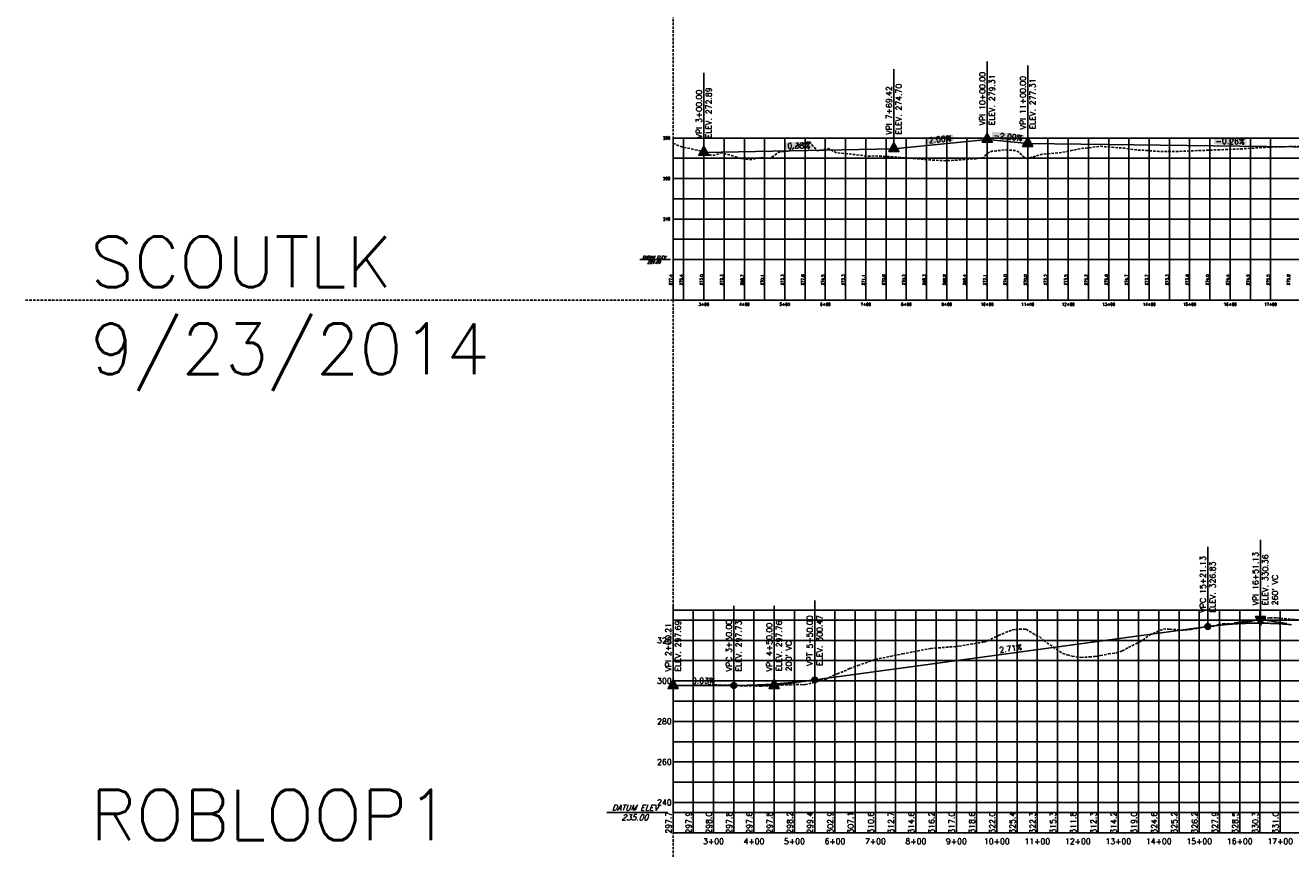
# Model space of a CAD drawing. Extents: x 114466 to 237039, y 16086 to 93345.
# Tile 73 of 81: x 219714 to 222840, y 42355 to 44387. Entities that reach past the tile are written whole.
import ezdxf
from ezdxf.enums import TextEntityAlignment as Align

# ---------------------------------------------------------------- set-up
doc = ezdxf.new("R2010")
doc.units = 0
doc.header["$LTSCALE"] = 50
doc.header["$MEASUREMENT"] = 0
doc.linetypes.add('CUT', pattern=[0.3, 0.2, -0.1])
doc.linetypes.add('HIDDEN_050%', pattern=[0.1875, 0.125, -0.0625])
doc.layers.get('0').update_dxf_attribs({"color": 1})
doc.layers.add('_CAB-PROF-TXT', color=31, linetype='HIDDEN_050%', plot=False)
for name, color, linetype in [('pleslc-5lane', 24, 'CUT'), ('ROBLOOP1-PBASE', 101, 'Continuous'), ('ROBLOOP1-PEGC', 1, 'HIDDEN_050%'), ('ROBLOOP1-PEGCT', 101, 'Continuous'), ('ROBLOOP1-PFGC', 4, 'Continuous'), ('ROBLOOP1-PFGCT', 3, 'Continuous'), ('ROBLOOP1-PFGCT-B', 3, 'Continuous'), ('ROBLOOP1-PGRID', 251, 'Continuous'), ('ROBLOOP1-PGRIDT', 101, 'Continuous'), ('ROBLOOP1-PVGRID', 7, 'Continuous'), ('SCOUTLK-PBASE', 101, 'Continuous'), ('SCOUTLK-PEGC', 1, 'HIDDEN_050%'), ('SCOUTLK-PEGCT', 101, 'Continuous'), ('SCOUTLK-PFGC', 4, 'Continuous'), ('SCOUTLK-PFGCT', 3, 'Continuous'), ('SCOUTLK-PFGCT-B', 3, 'Continuous'), ('SCOUTLK-PGRID', 251, 'Continuous'), ('SCOUTLK-PGRIDT', 101, 'Continuous'), ('SCOUTLK-PVGRID', 7, 'Continuous')]:
    doc.layers.add(name, color=color, linetype=linetype)
doc.styles.add('C10O', font='complex', dxfattribs={"oblique": 20, "height": 4.167})
doc.styles.add('L140', font='ROMANSM.shx', dxfattribs={"height": 14})

# ---------------------------------------------------------------- blocks, each defined once
blk = doc.blocks.new('datum')
blk.add_line((-1.625, 0), (-0.125, 0))
at = {"style": 'C10O', "oblique": 20}
blk.add_text('DATUM ELEV', height=0.1389, dxfattribs=at).set_placement((-0.9375, 0.05), align=Align.CENTER)
blk.add_attdef('DATUM', text='', height=0.1389, dxfattribs=at).set_placement((-0.9375, -0.18889), align=Align.CENTER)
blk = doc.blocks.new('crv_tri')
for points in [[(0.125, -0.072), (0, 0.144), (-0.125, -0.072)], [(-0.125, -0.072), (0.125, -0.072), (0, 0.144)]]:
    blk.add_hatch(color=155).paths.add_polyline_path(points)
for p, q in [((0, 0.144), (-0.125, -0.072)), ((0.125, -0.072), (0, 0.144)), ((-0.125, -0.072), (0.125, -0.072))]:
    blk.add_line(p, q)
at = {"flags": 128}
for points in [[(0, 0.144), (-0.125, -0.072), (0.125, -0.072)], [(-0.125, -0.072), (0.125, -0.072), (0, 0.144)]]:
    blk.add_lwpolyline(points, close=True, dxfattribs=at)
blk.add_circle((0, 0), 0.025)
blk.add_circle((0, 0), 0.025)
blk.add_circle((0, 0), 0.025)
blk = doc.blocks.new('CRV_CIR')
at = {"color": 155, "const_width": 0.063, "flags": 128}
blk.add_lwpolyline([(-0.0315, 0, 1), (0.0315, 0, 1)], format="xyb", close=True, dxfattribs=at)
for radius in [0.07, 0.0187]:
    blk.add_circle((0, 0), radius)

msp = doc.modelspace()

# ---------------------------------------------------------------- linework, layer by layer
at = {"layer": '_CAB-PROF-TXT'}
for p, q in [((221314.3069, 54640.73615), (221314.3069, 31935.7308)), ((221314.3069, 43709.0692), (219714.04508, 43709.0692))]:
    msp.add_line(p, q, dxfattribs=at)
at = {"layer": 'pleslc-5lane'}
msp.add_line((221314.3069, 43709.0692), (231762.22842, 43709.0692), dxfattribs=at)
at = {"layer": 'ROBLOOP1-PBASE'}
for p, q in [((221314.3069, 42393.94513), (221314.3069, 42443.94513)), ((221314.3069, 42443.94513), (225669.92418, 42443.94513)), ((221364.0969, 42393.94513), (221364.0969, 42443.94513)), ((221414.0969, 42393.94513), (221414.0969, 42443.94513)), ((221464.0969, 42393.94513), (221464.0969, 42443.94513)), ((221514.0969, 42393.94513), (221514.0969, 42443.94513)), ((221564.0969, 42393.94513), (221564.0969, 42443.94513)), ((221614.0969, 42393.94513), (221614.0969, 42443.94513)), ((221664.0969, 42393.94513), (221664.0969, 42443.94513)), ((221714.0969, 42393.94513), (221714.0969, 42443.94513)), ((221764.0969, 42393.94513), (221764.0969, 42443.94513)), ((221814.0969, 42393.94513), (221814.0969, 42443.94513)), ((221864.0969, 42393.94513), (221864.0969, 42443.94513)), ((221914.0969, 42393.94513), (221914.0969, 42443.94513)), ((221964.0969, 42393.94513), (221964.0969, 42443.94513)), ((222014.0969, 42393.94513), (222014.0969, 42443.94513)), ((222064.0969, 42393.94513), (222064.0969, 42443.94513)), ((222114.0969, 42393.94513), (222114.0969, 42443.94513)), ((222164.0969, 42393.94513), (222164.0969, 42443.94513)), ((222214.0969, 42393.94513), (222214.0969, 42443.94513)), ((222264.0969, 42393.94513), (222264.0969, 42443.94513)), ((222314.0969, 42393.94513), (222314.0969, 42443.94513)), ((222364.0969, 42393.94513), (222364.0969, 42443.94513)), ((222414.0969, 42393.94513), (222414.0969, 42443.94513)), ((222464.0969, 42393.94513), (222464.0969, 42443.94513)), ((222514.0969, 42393.94513), (222514.0969, 42443.94513)), ((222564.0969, 42393.94513), (222564.0969, 42443.94513)), ((222614.0969, 42393.94513), (222614.0969, 42443.94513)), ((222664.0969, 42393.94513), (222664.0969, 42443.94513)), ((222714.0969, 42393.94513), (222714.0969, 42443.94513)), ((222764.0969, 42393.94513), (222764.0969, 42443.94513)), ((222814.0969, 42393.94513), (222814.0969, 42443.94513)), ((221314.3069, 42393.94513), (225669.92418, 42393.94513))]:
    msp.add_line(p, q, dxfattribs=at)
at = {"layer": 'ROBLOOP1-PEGC'}
msp.add_lwpolyline([(221314.3069, 42757.39058), (221321.92071, 42757.38497), (221334.34662, 42757.16056), (221365.01193, 42758.388), (221365.02508, 42758.388), (221368.17865, 42758.42848), (221382.49158, 42758.20497), (221411.58296, 42759.205), (221415.7301, 42759.14739), (221415.74325, 42759.14739), (221430.99645, 42758.44054), (221452.78943, 42758.62061), (221466.44828, 42758.02651), (221466.46143, 42758.02651), (221480.1582, 42756.941), (221492.45975, 42756.77611), (221517.16646, 42756.72682), (221517.1796, 42756.72682), (221530.31009, 42756.22222), (221530.90822, 42756.20263), (221532.55111, 42756.2258), (221567.88463, 42757.92019), (221567.89778, 42757.92019), (221568.35721, 42757.92955), (221581.85338, 42759.12084), (221617.99811, 42759.78698), (221618.60281, 42759.79249), (221618.61596, 42759.79249), (221635.28156, 42759.59098), (221640.26638, 42759.80353), (221649.2431, 42761.63311), (221669.32099, 42767.437), (221669.33413, 42767.437), (221691.22841, 42773.57501), (221720.03916, 42786.30291), (221720.05231, 42786.30291), (221736.62873, 42793.30429), (221750.53872, 42799.32245), (221770.75734, 42806.82695), (221770.77049, 42806.82695), (221805.29853, 42819.15326), (221805.30269, 42819.15326), (221810.98043, 42821.14503), (221812.57696, 42821.44644), (221814.08769, 42821.97079), (221868.82619, 42833.17947), (221880.17741, 42835.46938), (221880.4907, 42835.5108), (221880.82177, 42835.57499), (221946.26713, 42848.25088), (221950.66311, 42848.88782), (222012.35547, 42853.91779), (222020.503, 42854.72507), (222078.44519, 42864.34052), (222084.2305, 42865.5409), (222090.34435, 42867.93295), (222118.18673, 42880.75392), (222144.53353, 42892.11417), (222152.14299, 42895.20118), (222160.18424, 42896.05738), (222186.09979, 42896.65897), (222210.62324, 42882.0694), (222220.05666, 42877.66336), (222230.02558, 42868.53752), (222276.71296, 42836.73816), (222287.9703, 42833.02154), (222299.86693, 42829.83135), (222321.9266, 42826.9069), (222342.8013, 42828.0955), (222355.88291, 42829.49352), (222369.70681, 42831.45939), (222389.83965, 42835.49138), (222408.89102, 42838.1875), (222423.79637, 42842.85113), (222439.54816, 42851.6159), (222457.7527, 42860.75368), (222474.97936, 42869.37777), (222491.70905, 42882.47518), (222509.38805, 42889.7922), (222525.66575, 42897.10614), (222541.06907, 42896.597), (222579.22939, 42893.85173), (222593.57951, 42896.21267), (222607.15879, 42898.68273), (222627.53617, 42902.05339), (222649.07074, 42904.2266), (222661.49256, 42908.09293), (222673.24713, 42909.86322), (222695.44897, 42910.16666), (222718.91063, 42911.66189), (222729.40561, 42913.74777), (222739.33685, 42915.46424), (222763.36224, 42920.411), (222788.75197, 42924.7003), (222805.42519, 42924.478), (222858.59186, 42919.99618)], dxfattribs=at)
at = {"layer": 'ROBLOOP1-PFGC'}
for p, q in [((221664.0969, 42771.30806), (222635.22568, 42903.08545)), ((221314.3069, 42757.39058), (221464.0969, 42757.59925))]:
    msp.add_line(p, q, dxfattribs=at)
for points in [[(222635.22568, 42903.08545), (222639.28818, 42903.62765), (222643.35068, 42904.1517), (222647.41318, 42904.65763), (222651.47568, 42905.14542), (222655.53818, 42905.61507), (222659.60068, 42906.06659), (222663.66318, 42906.49997), (222667.72568, 42906.91522), (222671.78818, 42907.31234), (222675.85068, 42907.69132), (222679.91318, 42908.05216), (222683.97568, 42908.39487), (222688.03818, 42908.71945), (222692.10068, 42909.02588), (222696.16318, 42909.31419), (222700.22568, 42909.58436), (222704.28818, 42909.83639), (222708.35068, 42910.07029), (222712.41318, 42910.28606), (222716.47568, 42910.48369), (222720.53818, 42910.66318), (222724.60068, 42910.82454), (222728.66318, 42910.96777), (222732.72568, 42911.09286), (222736.78818, 42911.19981), (222740.85068, 42911.28863), (222744.91318, 42911.35932), (222748.97568, 42911.41187), (222753.03818, 42911.44628), (222757.10068, 42911.46257), (222761.16318, 42911.46071), (222765.22568, 42911.44072), (222769.28818, 42911.4026), (222773.35068, 42911.34634), (222777.41318, 42911.27194), (222781.47568, 42911.17941), (222785.53818, 42911.06875), (222789.60068, 42910.93995), (222793.66318, 42910.79302), (222797.72568, 42910.62795), (222801.78818, 42910.44474), (222805.85068, 42910.24341), (222809.91318, 42910.02393), (222813.97568, 42909.78632), (222818.03818, 42909.53058), (222822.10068, 42909.2567), (222826.16318, 42908.96469), (222830.22568, 42908.65454), (222834.28818, 42908.32626), (222838.35068, 42907.97984), (222842.41318, 42907.61528)], [(221464.0969, 42757.59925), (221467.2219, 42757.60688), (221470.3469, 42757.62107), (221473.4719, 42757.64182), (221476.5969, 42757.66912), (221479.7219, 42757.70299), (221482.8469, 42757.74341), (221485.9719, 42757.79039), (221489.0969, 42757.84392), (221492.2219, 42757.90402), (221495.3469, 42757.97067), (221498.4719, 42758.04388), (221501.5969, 42758.12364), (221504.7219, 42758.20997), (221507.8469, 42758.30285), (221510.9719, 42758.40229), (221514.0969, 42758.50829), (221517.2219, 42758.62084), (221520.3469, 42758.73996), (221523.4719, 42758.86563), (221526.5969, 42758.99786), (221529.7219, 42759.13664), (221532.8469, 42759.28199), (221535.9719, 42759.43389), (221539.0969, 42759.59235), (221542.2219, 42759.75737), (221545.3469, 42759.92894), (221548.4719, 42760.10708), (221551.5969, 42760.29177), (221554.7219, 42760.48301), (221557.8469, 42760.68082), (221560.9719, 42760.88518), (221564.0969, 42761.0961), (221567.2219, 42761.31358), (221570.3469, 42761.53762), (221573.4719, 42761.76822), (221576.5969, 42762.00537), (221579.7219, 42762.24908), (221582.8469, 42762.49934), (221585.9719, 42762.75617), (221589.0969, 42763.01955), (221592.2219, 42763.28949), (221595.3469, 42763.56599), (221598.4719, 42763.84905), (221601.5969, 42764.13866), (221604.7219, 42764.43483), (221607.8469, 42764.73756), (221610.9719, 42765.04685), (221614.0969, 42765.3627), (221617.2219, 42765.6851), (221620.3469, 42766.01406), (221623.4719, 42766.34958), (221626.5969, 42766.69165), (221629.7219, 42767.04029), (221632.8469, 42767.39548), (221635.9719, 42767.75723), (221639.0969, 42768.12553), (221642.2219, 42768.5004), (221645.3469, 42768.88182), (221648.4719, 42769.2698), (221651.5969, 42769.66434), (221654.7219, 42770.06543), (221657.8469, 42770.47308), (221660.9719, 42770.88729), (221664.0969, 42771.30806)]]:
    msp.add_lwpolyline(points, dxfattribs=at)
at = {"layer": 'ROBLOOP1-PFGCT'}
for p, q in [((222765.22568, 42920.72581), (222765.22568, 43117.22581)), ((222635.22568, 42903.08545), (222635.22568, 43099.58545)), ((221314.3069, 42757.39058), (221314.3069, 42953.89058)), ((221464.0969, 42757.59925), (221464.0969, 42954.09925)), ((221564.0969, 42757.73855), (221564.0969, 42954.23855)), ((221664.0969, 42771.30806), (221664.0969, 42967.80806))]:
    msp.add_line(p, q, dxfattribs=at)
at = {"layer": 'ROBLOOP1-PFGCT-B'}
for p, q in [((222700.22568, 42911.90563), (222765.22568, 42920.72581)), ((222765.22568, 42920.72581), (222830.22568, 42910.97581)), ((221564.0969, 42757.73855), (221614.0969, 42764.52331)), ((221514.0969, 42757.6689), (221564.0969, 42757.73855))]:
    msp.add_line(p, q, dxfattribs=at)
at = {"layer": 'ROBLOOP1-PGRID'}
for p, q in [((221314.3069, 42443.94513), (221314.3069, 42943.94513)), ((221314.3069, 42943.94513), (225669.92418, 42943.94513)), ((221364.0969, 42443.94513), (221364.0969, 42943.94513)), ((221414.0969, 42443.94513), (221414.0969, 42943.94513)), ((221464.0969, 42443.94513), (221464.0969, 42943.94513)), ((221514.0969, 42443.94513), (221514.0969, 42943.94513)), ((221564.0969, 42443.94513), (221564.0969, 42943.94513)), ((221614.0969, 42443.94513), (221614.0969, 42943.94513)), ((221664.0969, 42443.94513), (221664.0969, 42943.94513)), ((221714.0969, 42443.94513), (221714.0969, 42943.94513)), ((221764.0969, 42443.94513), (221764.0969, 42943.94513)), ((221814.0969, 42443.94513), (221814.0969, 42943.94513)), ((221864.0969, 42443.94513), (221864.0969, 42943.94513)), ((221914.0969, 42443.94513), (221914.0969, 42943.94513)), ((221964.0969, 42443.94513), (221964.0969, 42943.94513)), ((222014.0969, 42443.94513), (222014.0969, 42943.94513)), ((222064.0969, 42443.94513), (222064.0969, 42943.94513)), ((222114.0969, 42443.94513), (222114.0969, 42943.94513)), ((222164.0969, 42443.94513), (222164.0969, 42943.94513)), ((222214.0969, 42443.94513), (222214.0969, 42943.94513)), ((222264.0969, 42443.94513), (222264.0969, 42943.94513)), ((222314.0969, 42443.94513), (222314.0969, 42943.94513)), ((222364.0969, 42443.94513), (222364.0969, 42943.94513)), ((222414.0969, 42443.94513), (222414.0969, 42943.94513)), ((222464.0969, 42443.94513), (222464.0969, 42943.94513)), ((222514.0969, 42443.94513), (222514.0969, 42943.94513)), ((222564.0969, 42443.94513), (222564.0969, 42943.94513)), ((222614.0969, 42443.94513), (222614.0969, 42943.94513)), ((222664.0969, 42443.94513), (222664.0969, 42943.94513)), ((222714.0969, 42443.94513), (222714.0969, 42943.94513)), ((222764.0969, 42443.94513), (222764.0969, 42943.94513)), ((222814.0969, 42443.94513), (222814.0969, 42943.94513)), ((221314.3069, 42918.94513), (225669.92418, 42918.94513)), ((221314.3069, 42868.94513), (225669.92418, 42868.94513)), ((221314.3069, 42818.94513), (225669.92418, 42818.94513)), ((221314.3069, 42768.94513), (225669.92418, 42768.94513)), ((221314.3069, 42718.94513), (225669.92418, 42718.94513)), ((221314.3069, 42668.94513), (225669.92418, 42668.94513)), ((221314.3069, 42618.94513), (225669.92418, 42618.94513)), ((221314.3069, 42568.94513), (225669.92418, 42568.94513)), ((221314.3069, 42518.94513), (225669.92418, 42518.94513)), ((221314.3069, 42468.94513), (225669.92418, 42468.94513))]:
    msp.add_line(p, q, dxfattribs=at)
at = {"layer": 'ROBLOOP1-PVGRID'}
for p, q in [((222764.0969, 42443.94513), (222764.0969, 42920.53512)), ((222814.0969, 42443.94513), (222814.0969, 42923.747)), ((222164.0969, 42443.94513), (222164.0969, 42896.1482)), ((222514.0969, 42443.94513), (222514.0969, 42891.90799)), ((222564.0969, 42443.94513), (222564.0969, 42894.94037)), ((222614.0969, 42443.94513), (222614.0969, 42899.83037)), ((222664.0969, 42443.94513), (222664.0969, 42908.48515)), ((222714.0969, 42443.94513), (222714.0969, 42911.35511)), ((222064.0969, 42443.94513), (222064.0969, 42861.95944)), ((222114.0969, 42443.94513), (222114.0969, 42878.87062)), ((222214.0969, 42443.94513), (222214.0969, 42880.44697)), ((222464.0969, 42443.94513), (222464.0969, 42863.92974)), ((221864.0969, 42443.94513), (221864.0969, 42832.21107)), ((221914.0969, 42443.94513), (221914.0969, 42842.01994)), ((221964.0969, 42443.94513), (221964.0969, 42849.98312)), ((222014.0969, 42443.94513), (222014.0969, 42854.09033)), ((222264.0969, 42443.94513), (222264.0969, 42845.33112)), ((222314.0969, 42443.94513), (222314.0969, 42827.94489)), ((222364.0969, 42443.94513), (222364.0969, 42830.66161)), ((222414.0969, 42443.94513), (222414.0969, 42839.81633)), ((221764.0969, 42443.94513), (221764.0969, 42804.35481)), ((221814.0969, 42443.94513), (221814.0969, 42821.97267)), ((221664.0969, 42443.94513), (221664.0969, 42765.92688)), ((221714.0969, 42443.94513), (221714.0969, 42783.67776)), ((221314.3069, 42443.94513), (221314.3069, 42757.39058)), ((221364.0969, 42443.94513), (221364.0969, 42758.35137)), ((221414.0969, 42443.94513), (221414.0969, 42759.17008)), ((221464.0969, 42443.94513), (221464.0969, 42758.12879)), ((221514.0969, 42443.94513), (221514.0969, 42756.73294)), ((221564.0969, 42443.94513), (221564.0969, 42757.73855)), ((221614.0969, 42443.94513), (221614.0969, 42759.71508))]:
    msp.add_line(p, q, dxfattribs=at)
at = {"layer": 'SCOUTLK-PBASE'}
for p, q in [((221314.3069, 43709.0692), (221314.3069, 43809.0692)), ((221314.3069, 43809.0692), (225740.04384, 43809.0692)), ((221340.35807, 43709.0692), (221340.35807, 43809.0692)), ((221390.35807, 43709.0692), (221390.35807, 43809.0692)), ((221440.35807, 43709.0692), (221440.35807, 43809.0692)), ((221490.35807, 43709.0692), (221490.35807, 43809.0692)), ((221540.35807, 43709.0692), (221540.35807, 43809.0692)), ((221590.35807, 43709.0692), (221590.35807, 43809.0692)), ((221640.35807, 43709.0692), (221640.35807, 43809.0692)), ((221690.35807, 43709.0692), (221690.35807, 43809.0692)), ((221740.35807, 43709.0692), (221740.35807, 43809.0692)), ((221790.35807, 43709.0692), (221790.35807, 43809.0692)), ((221840.35807, 43709.0692), (221840.35807, 43809.0692)), ((221890.35807, 43709.0692), (221890.35807, 43809.0692)), ((221940.35807, 43709.0692), (221940.35807, 43809.0692)), ((221990.35807, 43709.0692), (221990.35807, 43809.0692)), ((222040.35807, 43709.0692), (222040.35807, 43809.0692)), ((222090.35807, 43709.0692), (222090.35807, 43809.0692)), ((222140.35807, 43709.0692), (222140.35807, 43809.0692)), ((222190.35807, 43709.0692), (222190.35807, 43809.0692)), ((222240.35807, 43709.0692), (222240.35807, 43809.0692)), ((222290.35807, 43709.0692), (222290.35807, 43809.0692)), ((222340.35807, 43709.0692), (222340.35807, 43809.0692)), ((222390.35807, 43709.0692), (222390.35807, 43809.0692)), ((222440.35807, 43709.0692), (222440.35807, 43809.0692)), ((222490.35807, 43709.0692), (222490.35807, 43809.0692)), ((222540.35807, 43709.0692), (222540.35807, 43809.0692)), ((222590.35807, 43709.0692), (222590.35807, 43809.0692)), ((222640.35807, 43709.0692), (222640.35807, 43809.0692)), ((222690.35807, 43709.0692), (222690.35807, 43809.0692)), ((222740.35807, 43709.0692), (222740.35807, 43809.0692)), ((222790.35807, 43709.0692), (222790.35807, 43809.0692)), ((221314.3069, 43709.0692), (225740.04384, 43709.0692))]:
    msp.add_line(p, q, dxfattribs=at)
at = {"layer": 'SCOUTLK-PEGC', "flags": 128}
msp.add_lwpolyline([(221314.3069, 44095.82663), (221338.15291, 44086.41405), (221362.31441, 44081.56824), (221385.58646, 44076.10327), (221410.32092, 44065.35144), (221433.01998, 44072.08305), (221458.32842, 44066.26306), (221480.45356, 44058.73006), (221506.33493, 44055.61191), (221527.88706, 44060.51482), (221554.34244, 44058.83091), (221575.32109, 44074.05304), (221602.34995, 44077.09769), (221622.75471, 44091.40364), (221650.35646, 44100.54296), (221670.18817, 44077.44494), (221698.36396, 44083.27119), (221717.62181, 44072.38682), (221746.37047, 44070.00563), (221765.05525, 44067.89953), (221794.37798, 44064.22653), (221812.48928, 44064.77791), (221842.38549, 44063.18905), (221859.92295, 44062.72823), (221890.392, 44060.09691), (221907.35635, 44058.29973), (221938.3995, 44055.81602), (221954.79005, 44054.63948), (221986.40601, 44053.05656), (222002.22343, 44053.68305), (222034.41352, 44055.7622), (222066.72286, 44058.26627), (222081.38193, 44061.20677), (222081.50572, 44061.98018), (222093.48225, 44072.44776), (222094.06679, 44072.95866), (222094.69175, 44073.50487), (222095.56161, 44074.24821), (222100.687, 44076.10224), (222101.00457, 44076.24345), (222112.66414, 44077.48424), (222132.61135, 44079.66735), (222136.22826, 44079.50402), (222159.90433, 44078.24574), (222165.94246, 44075.7544), (222166.97328, 44075.37153), (222181.5251, 44061.53376), (222187.14092, 44058.3451), (222204.36188, 44062.68716), (222226.44155, 44069.20535), (222239.39162, 44069.97427), (222274.44906, 44073.33445), (222286.82565, 44075.64218), (222322.45657, 44082.92812), (222334.25944, 44084.28201), (222370.46308, 44088.59134), (222381.69273, 44087.49761), (222418.47058, 44084.77233), (222429.12654, 44083.79069), (222466.47709, 44078.94828), (222476.5598, 44078.72378), (222514.4846, 44075.85255), (222523.99383, 44075.93781), (222562.49211, 44075.45918), (222571.42768, 44076.2862), (222610.49862, 44077.9378), (222618.86091, 44078.06309), (222658.50612, 44079.99439), (222666.29478, 44080.10693), (222706.51263, 44081.65464), (222713.72799, 44082.16677), (222754.52014, 44084.66649), (222761.16202, 44084.95176), (222802.52765, 44087.39987), (222808.59593, 44087.34882), (222850.53416, 44088.07031), (222856.0291, 44087.88727), (222898.54166, 44087.69008), (222903.46303, 44087.24233), (222946.54817, 44085.2617), (222950.89617, 44084.82137), (222994.55568, 44079.06062), (222998.33021, 44079.04258), (223042.56319, 44076.09889), (223045.76417, 44076.28627), (223090.5697, 44076.56639), (223093.19728, 44076.82036), (223138.5772, 44080.50336), (223140.63127, 44080.62193), (223186.58371, 44082.66912), (223188.06436, 44082.6828), (223234.59122, 44082.92645), (223235.49839, 44082.90125), (223282.59873, 44081.85102), (223282.93242, 44081.82874), (223310.53355, 44080.7917), (223330.60524, 44080.0296), (223330.85087, 44080.02155), (223378.61274, 44079.01707), (223379.44586, 44079.03227), (223426.61925, 44079.64003), (223472.66662, 44080.70807), (223474.62676, 44080.73679), (223476.63488, 44080.55311), (223522.63427, 44076.38799), (223525.22983, 44075.52579), (223570.64078, 44059.48786), (223614.96776, 44032.73461), (223618.64828, 44030.68939), (223622.41881, 44028.49672), (223666.65479, 44003.2911), (223709.83486, 43984.73192), (223714.6623, 43982.4647), (223719.60789, 43981.54456), (223762.66981, 43971.52126), (223768.20278, 43970.91392), (223810.67632, 43968.68602), (223852.13601, 43955.60396), (223858.68382, 43954.19772), (223865.39176, 43953.35161), (223906.69033, 43944.88312), (223913.9859, 43944.61202), (223954.69784, 43943.77355), (223994.43715, 43948.98959), (224002.70535, 43949.73668), (224011.17573, 43951.05256), (224050.71186, 43960.66452), (224059.76991, 43961.30627), (224098.71936, 43963.4326), (224108.36471, 43961.29601), (224118.88829, 43958.85009), (224146.80303, 43952.21956), (224150.49526, 43948.43155), (224150.51634, 43948.43155), (224177.77563, 43920.64131), (224182.12331, 43916.50289), (224182.14439, 43916.50289), (224196.2554, 43903.4641), (224213.75135, 43897.01951), (224213.77244, 43897.01951), (224240.18062, 43887.66961), (224245.3794, 43885.72608), (224245.40049, 43885.72608), (224249.05004, 43884.46167), (224255.2986, 43884.16513), (224277.00745, 43883.17586), (224277.02854, 43883.17586), (224308.6355, 43881.92811), (224308.65659, 43881.92811), (224309.58935, 43881.89756), (224329.61535, 43881.6213), (224340.26355, 43881.52454), (224340.28464, 43881.52454), (224371.8916, 43881.394), (224371.91269, 43881.394), (224383.57413, 43881.40442), (224387.95629, 43881.402), (224389.32168, 43881.38097), (224391.92301, 43881.41225), (224403.51965, 43881.10481), (224403.54074, 43881.10481), (224435.1477, 43880.64126), (224435.16879, 43880.64126), (224439.90145, 43880.62901), (224463.39668, 43880.45387), (224466.77575, 43880.361), (224466.79684, 43880.361), (224488.75348, 43879.9354), (224498.4038, 43879.9533), (224498.42489, 43879.9533), (224511.58586, 43880.05724), (224511.58738, 43880.05724), (224515.88726, 43880.09879), (224536.83522, 43880.28135), (224563.32074, 43882.18385), (224584.84173, 43883.05597), (224606.88991, 43883.95863), (224632.84924, 43884.30024), (224658.18837, 43885.96115), (224680.85675, 43886.47687), (224705.62189, 43887.16928), (224728.86325, 43888.04447), (224752.67396, 43888.81462), (224776.87076, 43889.79144), (224801.26847, 43891.75725), (224824.87727, 43892.66353), (224847.92252, 43894.66903), (224872.88478, 43897.46498), (224898.45801, 43900.32403), (224920.89229, 43905.17275), (224947.05248, 43908.46733), (224968.89879, 43911.94917), (224990.22363, 43912.08742), (225016.9063, 43914.34173), (225037.65723, 43914.48263), (225064.91281, 43916.00653), (225085.0907, 43917.51297), (225112.92032, 43919.25037), (225132.52474, 43921.6667), (225160.92783, 43923.73638), (225179.95838, 43927.5155), (225208.93433, 43934.71128), (225227.39181, 43938.49707), (225256.94184, 43950.55413), (225274.82548, 43954.10732), (225304.94835, 43955.06574), (225322.25889, 43954.29678), (225352.95586, 43948.93054), (225369.69292, 43948.731), (225400.96337, 43948.73725), (225417.12662, 43949.10074), (225448.96987, 43949.07504), (225464.56, 43948.26033), (225496.97738, 43947.09935), (225530.18751, 43945.18011), (225544.98389, 43943.56836), (225559.42708, 43943.58513), (225592.9914, 43942.05675), (225627.37723, 43942.71494), (225640.99891, 43942.4515), (225675.97152, 43943.55266), (225689.00541, 43943.78737), (225701.72818, 43944.2192), (225737.01292, 43945.24574), (225740.04284, 43945.37997)], dxfattribs=at)
at = {"layer": 'SCOUTLK-PFGC'}
for p, q in [((221390.35807, 44073.5291), (221859.77314, 44082.56071)), ((221859.77314, 44082.56071), (222090.35807, 44105.6192)), ((222090.35807, 44105.6192), (222190.35807, 44095.6192)), ((222190.35807, 44095.6192), (223190.35807, 44082.37423))]:
    msp.add_line(p, q, dxfattribs=at)
at = {"layer": 'SCOUTLK-PFGCT'}
for p, q in [((222090.35807, 44105.6192), (222090.35807, 44298.1192)), ((221390.35807, 44073.5291), (221390.35807, 44270.0291)), ((221859.77314, 44082.56071), (221859.77314, 44279.06071)), ((222190.35807, 44095.6192), (222190.35807, 44288.1192))]:
    msp.add_line(p, q, dxfattribs=at)
at = {"layer": 'SCOUTLK-PFGCT', "color": 155}
for points in [[(221941.80532, 44094.37836), (221940.13189, 44111.0948), (222007.60975, 44100.96585), (222005.93632, 44117.68229)], [(222101.18041, 44108.15915), (222102.85384, 44124.8756), (222180.25186, 44100.24354), (222181.92529, 44116.95999)], [(222650.67578, 44093.12806), (222650.90057, 44109.92655), (222730.13533, 44092.06475), (222730.36012, 44108.86325)], [(221591.93572, 44081.00944), (221591.61321, 44097.80634), (221658.05687, 44082.27903), (221657.73435, 44099.07593)]]:
    msp.add_solid(points, dxfattribs=at)
at = {"layer": 'SCOUTLK-PGRID'}
for p, q in [((221314.3069, 43809.0692), (221314.3069, 44109.0692)), ((221314.3069, 44109.0692), (225740.04384, 44109.0692)), ((221340.35807, 43809.0692), (221340.35807, 44109.0692)), ((221390.35807, 43809.0692), (221390.35807, 44109.0692)), ((221440.35807, 43809.0692), (221440.35807, 44109.0692)), ((221490.35807, 43809.0692), (221490.35807, 44109.0692)), ((221540.35807, 43809.0692), (221540.35807, 44109.0692)), ((221590.35807, 43809.0692), (221590.35807, 44109.0692)), ((221640.35807, 43809.0692), (221640.35807, 44109.0692)), ((221690.35807, 43809.0692), (221690.35807, 44109.0692)), ((221740.35807, 43809.0692), (221740.35807, 44109.0692)), ((221790.35807, 43809.0692), (221790.35807, 44109.0692)), ((221840.35807, 43809.0692), (221840.35807, 44109.0692)), ((221890.35807, 43809.0692), (221890.35807, 44109.0692)), ((221940.35807, 43809.0692), (221940.35807, 44109.0692)), ((221990.35807, 43809.0692), (221990.35807, 44109.0692)), ((222040.35807, 43809.0692), (222040.35807, 44109.0692)), ((222090.35807, 43809.0692), (222090.35807, 44109.0692)), ((222140.35807, 43809.0692), (222140.35807, 44109.0692)), ((222190.35807, 43809.0692), (222190.35807, 44109.0692)), ((222240.35807, 43809.0692), (222240.35807, 44109.0692)), ((222290.35807, 43809.0692), (222290.35807, 44109.0692)), ((222340.35807, 43809.0692), (222340.35807, 44109.0692)), ((222390.35807, 43809.0692), (222390.35807, 44109.0692)), ((222440.35807, 43809.0692), (222440.35807, 44109.0692)), ((222490.35807, 43809.0692), (222490.35807, 44109.0692)), ((222540.35807, 43809.0692), (222540.35807, 44109.0692)), ((222590.35807, 43809.0692), (222590.35807, 44109.0692)), ((222640.35807, 43809.0692), (222640.35807, 44109.0692)), ((222690.35807, 43809.0692), (222690.35807, 44109.0692)), ((222740.35807, 43809.0692), (222740.35807, 44109.0692)), ((222790.35807, 43809.0692), (222790.35807, 44109.0692)), ((221314.3069, 44059.0692), (225740.04384, 44059.0692)), ((221314.3069, 44009.0692), (225740.04384, 44009.0692)), ((221314.3069, 43959.0692), (225740.04384, 43959.0692)), ((221314.3069, 43909.0692), (225740.04384, 43909.0692)), ((221314.3069, 43859.0692), (225740.04384, 43859.0692))]:
    msp.add_line(p, q, dxfattribs=at)
at = {"layer": 'SCOUTLK-PVGRID'}
for p, q in [((221314.3069, 43809.0692), (221314.3069, 44095.82663)), ((221340.35807, 43809.0692), (221340.35807, 44085.97178)), ((221640.35807, 43809.0692), (221640.35807, 44097.23236)), ((221690.35807, 43809.0692), (221690.35807, 44081.61572)), ((222140.35807, 43809.0692), (222140.35807, 44079.28454)), ((222290.35807, 43809.0692), (222290.35807, 44076.3645)), ((222340.35807, 43809.0692), (222340.35807, 44085.00793)), ((222390.35807, 43809.0692), (222390.35807, 44086.8555)), ((222440.35807, 43809.0692), (222440.35807, 44082.33455)), ((222490.35807, 43809.0692), (222490.35807, 44077.67914)), ((222590.35807, 43809.0692), (222590.35807, 44077.08642)), ((222640.35807, 43809.0692), (222640.35807, 44079.11031)), ((222690.35807, 43809.0692), (222690.35807, 44081.03296)), ((222740.35807, 43809.0692), (222740.35807, 44083.79865)), ((222790.35807, 43809.0692), (222790.35807, 44086.67964)), ((221390.35807, 43809.0692), (221390.35807, 44074.0291)), ((221440.35807, 43809.0692), (221440.35807, 44070.39556)), ((221490.35807, 43809.0692), (221490.35807, 44057.53678)), ((221540.35807, 43809.0692), (221540.35807, 44059.72103)), ((221590.35807, 43809.0692), (221590.35807, 44075.74687)), ((221740.35807, 43809.0692), (221740.35807, 44070.50362)), ((221790.35807, 43809.0692), (221790.35807, 44064.73007)), ((221840.35807, 43809.0692), (221840.35807, 44063.29679)), ((221890.35807, 43809.0692), (221890.35807, 44060.09984)), ((221940.35807, 43809.0692), (221940.35807, 44055.67543)), ((221990.35807, 43809.0692), (221990.35807, 44053.2131)), ((222040.35807, 43809.0692), (222040.35807, 44056.22292)), ((222090.35807, 43809.0692), (222090.35807, 44069.7172)), ((222190.35807, 43809.0692), (222190.35807, 44059.15627)), ((222240.35807, 43809.0692), (222240.35807, 44070.06691)), ((222540.35807, 43809.0692), (222540.35807, 44075.73436))]:
    msp.add_line(p, q, dxfattribs=at)

# ---------------------------------------------------------------- block references
at = {"layer": 'ROBLOOP1-PBASE', "xscale": 100.7919366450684, "yscale": 100.7919366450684, "zscale": 100.7919366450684}
msp.add_blockref('datum', (221314.3069, 42443.94513), dxfattribs=at).add_auto_attribs({'DATUM': '235.00'})
at = {"layer": 'ROBLOOP1-PFGCT-B', "xscale": 100, "yscale": 100, "zscale": 100, "rotation": 180}
msp.add_blockref('crv_tri', (222765.22568, 42920.72581), dxfattribs=at)
at = {"layer": 'ROBLOOP1-PFGCT-B', "xscale": 100, "yscale": 100, "zscale": 100}
for name, p in [('CRV_CIR', (222635.22568, 42903.08545)), ('crv_tri', (221314.3069, 42757.39058)), ('CRV_CIR', (221464.0969, 42757.59925)), ('crv_tri', (221564.0969, 42757.73855)), ('CRV_CIR', (221664.0969, 42771.30806))]:
    msp.add_blockref(name, p, dxfattribs=at)
at = {"layer": 'SCOUTLK-PBASE', "xscale": 50.3959683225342, "yscale": 50.3959683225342, "zscale": 50.3959683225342}
msp.add_blockref('datum', (221314.3069, 43809.0692), dxfattribs=at).add_auto_attribs({'DATUM': '220.00'})
at = {"layer": 'SCOUTLK-PFGCT-B', "xscale": 100, "yscale": 100, "zscale": 100}
for p in [(222090.35807, 44105.6192), (222190.35807, 44095.6192), (221390.35807, 44073.5291), (221859.77314, 44082.56071)]:
    msp.add_blockref('crv_tri', p, dxfattribs=at)

# ---------------------------------------------------------------- texts
at = {"layer": '_CAB-PROF-TXT', "style": 'L140'}
for s, p in [('SCOUTLK', (219874.98971, 43740.55498)), ('9/23/2014', (219874.98971, 43526.26926)), ('ROBLOOP1', (219874.98971, 42375.43091))]:
    msp.add_text(s, height=125, dxfattribs=at).set_placement(p)
at = {"layer": 'ROBLOOP1-PEGCT', "style": 'L140'}
for s, p in [('297.7', (221314.3069, 42418.94513)), ('297.9', (221364.0969, 42418.94513)), ('298.0', (221414.0969, 42418.94513)), ('297.8', (221464.0969, 42418.94513)), ('297.6', (221514.0969, 42418.94513)), ('297.8', (221564.0969, 42418.94513)), ('298.2', (221614.0969, 42418.94513)), ('299.4', (221664.0969, 42418.94513)), ('302.9', (221714.0969, 42418.94513)), ('307.1', (221764.0969, 42418.94513)), ('310.6', (221814.0969, 42418.94513)), ('312.7', (221864.0969, 42418.94513)), ('314.6', (221914.0969, 42418.94513)), ('316.2', (221964.0969, 42418.94513)), ('317.0', (222014.0969, 42418.94513)), ('318.6', (222064.0969, 42418.94513)), ('322.0', (222114.0969, 42418.94513)), ('325.4', (222164.0969, 42418.94513)), ('322.3', (222214.0969, 42418.94513)), ('315.3', (222264.0969, 42418.94513)), ('311.8', (222314.0969, 42418.94513)), ('312.3', (222364.0969, 42418.94513)), ('314.2', (222414.0969, 42418.94513)), ('319.0', (222464.0969, 42418.94513)), ('324.6', (222514.0969, 42418.94513)), ('325.2', (222564.0969, 42418.94513)), ('326.2', (222614.0969, 42418.94513)), ('327.9', (222664.0969, 42418.94513)), ('328.5', (222714.0969, 42418.94513)), ('330.3', (222764.0969, 42418.94513)), ('331.0', (222814.0969, 42418.94513))]:
    msp.add_text(s, height=14, rotation=90, dxfattribs=at).set_placement(p, align=Align.BOTTOM_CENTER)
for s, p in [('3+00', (221414.0969, 42372.94513)), ('4+00', (221514.0969, 42372.94513)), ('5+00', (221614.0969, 42372.94513)), ('6+00', (221714.0969, 42372.94513)), ('7+00', (221814.0969, 42372.94513)), ('8+00', (221914.0969, 42372.94513)), ('9+00', (222014.0969, 42372.94513)), ('10+00', (222114.0969, 42372.94513)), ('11+00', (222214.0969, 42372.94513)), ('12+00', (222314.0969, 42372.94513)), ('13+00', (222414.0969, 42372.94513)), ('14+00', (222514.0969, 42372.94513)), ('15+00', (222614.0969, 42372.94513)), ('16+00', (222714.0969, 42372.94513)), ('17+00', (222814.0969, 42372.94513))]:
    msp.add_text(s, height=14, dxfattribs=at).set_placement(p, align=Align.MIDDLE_CENTER)
at = {"layer": 'ROBLOOP1-PFGCT', "style": 'L140'}
for s, p in [('VPC 15+21.13', (222630.22568, 42938.08545)), ('ELEV. 326.83', (222654.22568, 42938.08545)), ('VPI 16+51.13', (222760.22568, 42955.72581)), ('ELEV. 330.36', (222784.22568, 42955.72581)), ("260' VC", (222808.22568, 42955.72581)), ('VPI 2+00.21', (221309.3069, 42792.39058)), ('ELEV. 297.69', (221333.3069, 42792.39058)), ('VPC 3+50.00', (221459.0969, 42792.59925)), ('ELEV. 297.73', (221483.0969, 42792.59925)), ('VPI 4+50.00', (221559.0969, 42792.73855)), ('ELEV. 297.76', (221583.0969, 42792.73855)), ('VPT 5+50.00', (221659.0969, 42806.30806)), ('ELEV. 300.47', (221683.0969, 42806.30806)), ("200' VC", (221607.0969, 42792.73855))]:
    msp.add_text(s, height=14, rotation=90, dxfattribs=at).set_placement(p)
for s, rotation, p in [('2.71%', 7.73333333, (222148.98898, 42842.15135)), ('0.03%', 0.08333333, (221389.19493, 42762.49491))]:
    msp.add_text(s, height=14, rotation=rotation, dxfattribs=at).set_placement(p, align=Align.CENTER)
at = {"layer": 'ROBLOOP1-PGRIDT', "style": 'L140'}
for s, p in [('320', (221310.8069, 42868.94513)), ('300', (221310.8069, 42768.94513)), ('280', (221310.8069, 42668.94513)), ('260', (221310.8069, 42568.94513)), ('240', (221310.8069, 42468.94513))]:
    msp.add_text(s, height=14, dxfattribs=at).set_placement(p, align=Align.MIDDLE_RIGHT)
at = {"layer": 'SCOUTLK-PEGCT', "style": 'L140'}
for s, p in [('277.4', (221314.3069, 43759.0692)), ('275.4', (221340.35807, 43759.0692)), ('273.0', (221390.35807, 43759.0692)), ('272.3', (221440.35807, 43759.0692)), ('269.7', (221490.35807, 43759.0692)), ('270.1', (221540.35807, 43759.0692)), ('273.3', (221590.35807, 43759.0692)), ('277.6', (221640.35807, 43759.0692)), ('274.5', (221690.35807, 43759.0692)), ('272.3', (221740.35807, 43759.0692)), ('271.1', (221790.35807, 43759.0692)), ('270.8', (221840.35807, 43759.0692)), ('270.2', (221890.35807, 43759.0692)), ('269.3', (221940.35807, 43759.0692)), ('268.8', (221990.35807, 43759.0692)), ('269.4', (222040.35807, 43759.0692)), ('272.1', (222090.35807, 43759.0692)), ('274.0', (222140.35807, 43759.0692)), ('270.0', (222190.35807, 43759.0692)), ('272.2', (222240.35807, 43759.0692)), ('273.5', (222290.35807, 43759.0692)), ('275.2', (222340.35807, 43759.0692)), ('275.6', (222390.35807, 43759.0692)), ('274.7', (222440.35807, 43759.0692)), ('273.7', (222490.35807, 43759.0692)), ('273.3', (222540.35807, 43759.0692)), ('273.6', (222590.35807, 43759.0692)), ('274.0', (222640.35807, 43759.0692)), ('274.4', (222690.35807, 43759.0692)), ('274.9', (222740.35807, 43759.0692)), ('275.5', (222790.35807, 43759.0692)), ('275.8', (222840.35807, 43759.0692))]:
    msp.add_text(s, height=7, rotation=90, dxfattribs=at).set_placement(p, align=Align.BOTTOM_CENTER)
for s, p in [('3+00', (221390.35807, 43698.5692)), ('4+00', (221490.35807, 43698.5692)), ('5+00', (221590.35807, 43698.5692)), ('6+00', (221690.35807, 43698.5692)), ('7+00', (221790.35807, 43698.5692)), ('8+00', (221890.35807, 43698.5692)), ('9+00', (221990.35807, 43698.5692)), ('10+00', (222090.35807, 43698.5692)), ('11+00', (222190.35807, 43698.5692)), ('12+00', (222290.35807, 43698.5692)), ('13+00', (222390.35807, 43698.5692)), ('14+00', (222490.35807, 43698.5692)), ('15+00', (222590.35807, 43698.5692)), ('16+00', (222690.35807, 43698.5692)), ('17+00', (222790.35807, 43698.5692))]:
    msp.add_text(s, height=7, dxfattribs=at).set_placement(p, align=Align.MIDDLE_CENTER)
at = {"layer": 'SCOUTLK-PFGCT', "style": 'L140'}
for s, p in [('VPI 10+00.00', (222085.35807, 44140.6192)), ('ELEV. 279.31', (222109.35807, 44140.6192)), ('VPI 11+00.00', (222185.35807, 44130.6192)), ('ELEV. 277.31', (222209.35807, 44130.6192)), ('VPI 3+00.00', (221385.35807, 44108.5291)), ('ELEV. 272.89', (221409.35807, 44108.5291)), ('VPI 7+69.42', (221854.77314, 44117.56071)), ('ELEV. 274.70', (221878.77314, 44117.56071))]:
    msp.add_text(s, height=14, rotation=90, dxfattribs=at).set_placement(p)
for s, rotation, p in [('2.00%', 5.71666667, (221974.56808, 44099.06514)), ('-2.00%', 354.28333333, (222140.85559, 44105.59439)), ('-0.26%', 359.23333333, (222690.42429, 44093.99628)), ('0.38%', 1.1, (221624.96942, 44083.04398))]:
    msp.add_text(s, height=14, rotation=rotation, dxfattribs=at).set_placement(p, align=Align.CENTER)
at = {"layer": 'SCOUTLK-PGRIDT', "style": 'L140'}
for s, p in [('280', (221307.3069, 44109.0692)), ('260', (221307.3069, 44009.0692)), ('240', (221307.3069, 43909.0692))]:
    msp.add_text(s, height=7, dxfattribs=at).set_placement(p, align=Align.MIDDLE_RIGHT)

doc.saveas('drawing.dxf')
